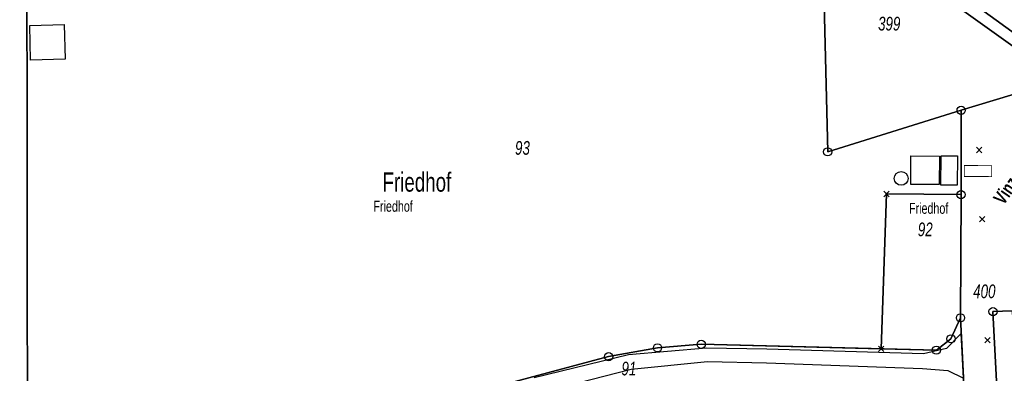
# Model space of a CAD drawing. Header units: metres. Extents: x 339653 to 341672, y 5744753 to 5747397.
# Tile 93 of 256: x 340693 to 340873, y 5745690 to 5745755. Entities that reach past the tile are written whole.
import ezdxf

# ---------------------------------------------------------------- set-up
doc = ezdxf.new("R2010")
doc.units = ezdxf.units.M
doc.header["$LTSCALE"] = 0.03
doc.header["$PDMODE"] = 3
doc.header["$PDSIZE"] = 0.5
for name, color, linetype in [('0-Bild', 7, 'Continuous'), ('P-Markierung', 2, 'Continuous'), ('UMRINGE_FLURSTUECKSABGRENZUNGEN', 7, 'Continuous'), ('UMRINGE_GEMEINSAMER_GEH__UND_RA', 7, 'Continuous')]:
    doc.layers.add(name, color=color, linetype=linetype)
for name, color, linetype, lineweight in [('Flurstücke_Grenzpunkte', 7, 'Continuous', 25), ('Gewässer', 7, 'Continuous', 25), ('Lagebezeichnungen', 7, 'Continuous', 25), ('Netzpunkte', 7, 'Continuous', 25), ('P-Bemaßung', 4, 'Continuous', 25), ('Siedlung', 7, 'Continuous', 25), ('Vegetation', 7, 'Continuous', 25), ('Verkehr', 7, 'Continuous', 25)]:
    doc.layers.add(name, color=color, linetype=linetype, lineweight=lineweight)
doc.styles.add('Flurstücksnummer - K 10 700', font='ariali.ttf', dxfattribs={"width": 0.7})
doc.styles.add('Legende und Ausgabekopf - N 8', font='arial.ttf', dxfattribs={"width": 0.7})
doc.styles.add('Name - Bauwerken u. Einrichtungen - F 10', font='arialbd.ttf', dxfattribs={"width": 0.7})
doc.styles.add('Plätze_ Anlagen_ Bahnhof - N 14', font='arial.ttf', dxfattribs={"width": 0.7})
picture_1 = doc.add_image_def('image1.png', size_in_pixel=(2000, 2000))
picture_2 = doc.add_image_def('image5.png', size_in_pixel=(2000, 2000))
picture_3 = doc.add_image_def('image6.png', size_in_pixel=(482, 272))

# ---------------------------------------------------------------- blocks, each defined once
blk = doc.blocks.new('Grenzpunkt mit Abmarkung (Marke)')
at = {"lineweight": -2}
blk.add_circle((0, 0), 0.499, dxfattribs=at)
blk = doc.blocks.new('S1600.8202')
at = {"lineweight": -2}
blk.add_circle((-0.000001, 0.000001), 0.5, dxfattribs=at)
blk = doc.blocks.new('Grenzpunkt. Abmarkung nach Quellenlage nicht zu spezifizieren')
at = {"lineweight": -2}
blk.add_hatch(color=256, dxfattribs=at).paths.add_polyline_path([(0, 0.165, -1), (0, -0.165, -1)], flags=0)
blk.add_point((0, 0), dxfattribs=at)

msp = doc.modelspace()

# ---------------------------------------------------------------- linework, layer by layer
at = {"layer": 'Flurstücke_Grenzpunkte', "color": 83}
for points in [[(340883.318, 5745745.96), (340840.195, 5745777.19), (340726.265, 5745778.16), (340728.729, 5745802.173), (340729.179, 5745845.672), (340730.176, 5745866.246), (340728.179, 5745888.468), (340728.431, 5745905.529), (340729.982, 5745917.202), (340744.203, 5745951.706), (340745.943, 5745951.974), (341087.719, 5745952.969)], [(340694.294, 5745775.86), (340694.382, 5745668.527)], [(340876.769, 5745585.651), (340870.624, 5745586.659), (340870.383, 5745591.154), (340869.556, 5745606.628), (340868.312, 5745631.143), (340868.008, 5745637.145), (340867.749, 5745642.13), (340867.437, 5745648.143), (340865.351, 5745688.285), (340864.722, 5745700.372), (340864.819, 5745722.868), (340864.837, 5745738.256), (340882.973, 5745743.724)], [(340874.131, 5745701.687), (340870.647, 5745701.523), (340874.489, 5745628.829)], [(340782.499, 5745688.542), (340800.485, 5745693.297), (340809.402, 5745694.914), (340817.394, 5745695.55), (340850.236, 5745694.738), (340860.331, 5745694.489), (340862.979, 5745696.553), (340864.722, 5745700.372), (340865.351, 5745688.285)]]:
    msp.add_lwpolyline(points, dxfattribs=at)
for points in [[(340681.451, 5745673.953), (340685.342, 5745677.222), (340685.288, 5745769.673), (340685.285, 5745775.812), (340685.145, 5745863.082), (340685.011, 5745946.856), (340681.999, 5745950.851), (340696.953, 5745950.884), (340694.013, 5745946.856), (340694.039, 5745931.179), (340694.147, 5745866.099), (340694.265, 5745793.392), (340694.294, 5745775.86), (340694.382, 5745668.527)], [(340726.555, 5745775.995), (340726.062, 5745775.993), (340726.265, 5745778.16), (340840.195, 5745777.19), (340883.318, 5745745.96), (340885.328, 5745744.504), (340884.15, 5745744.114), (340882.973, 5745743.724), (340839.428, 5745774.889)], [(340694.382, 5745668.527), (340694.294, 5745775.86), (340724.051, 5745775.985), (340726.062, 5745775.993), (340726.555, 5745775.995), (340839.428, 5745774.889), (340840.485, 5745730.682), (340864.837, 5745738.256), (340864.819, 5745722.868), (340851.22, 5745722.991), (340850.236, 5745694.738), (340817.394, 5745695.55), (340809.402, 5745694.914), (340800.485, 5745693.297), (340782.499, 5745688.542), (340756.115, 5745680.765), (340737.344, 5745674.544), (340729.488, 5745672.339), (340716.821, 5745669.898)], [(340864.837, 5745738.256), (340840.485, 5745730.682), (340839.428, 5745774.889), (340882.973, 5745743.724)], [(340850.236, 5745694.738), (340851.22, 5745722.991), (340864.819, 5745722.868), (340864.722, 5745700.372), (340862.979, 5745696.553), (340860.331, 5745694.489)], [(340874.489, 5745628.829), (340870.647, 5745701.523), (340874.131, 5745701.687), (340874.28, 5745698.768), (340875.224, 5745680.955), (340875.635, 5745673.231), (340876.605, 5745654.866), (340877.989, 5745629.047), (340877.993, 5745628.977), (340876.241, 5745628.903)]]:
    msp.add_lwpolyline(points, close=True, dxfattribs=at)
at = {"layer": 'Gewässer', "color": 83}
for points in [[(340882.973, 5745743.724), (340839.428, 5745774.889), (340726.555, 5745775.995), (340726.062, 5745775.993), (340724.051, 5745775.985), (340725.93, 5745794.41), (340726.732, 5745802.278), (340727.18, 5745845.735), (340728.172, 5745866.206), (340726.178, 5745888.39), (340726.435, 5745905.681), (340728.034, 5745917.724), (340732.677, 5745928.99), (340741.894, 5745951.353), (340744.822, 5745958.988), (340745.92, 5745961.851), (340776.011, 5746041.478)], [(341125.158, 5745959.034), (340746.456, 5745957.636), (340744.203, 5745951.706), (340729.982, 5745917.202), (340728.431, 5745905.529), (340728.179, 5745888.468), (340730.176, 5745866.246), (340729.179, 5745845.672), (340728.729, 5745802.173), (340726.265, 5745778.16), (340840.195, 5745777.19), (340883.318, 5745745.96)]]:
    msp.add_lwpolyline(points, dxfattribs=at)
at = {"layer": 'Netzpunkte', "color": 83}
for p in [(340868.117, 5745730.999), (340868.666, 5745718.376), (340869.645, 5745696.288)]:
    msp.add_point(p, dxfattribs=at)
at = {"layer": 'P-Markierung', "linetype": 'ByBlock', "const_width": 0.15}
msp.add_lwpolyline([(340865.421, 5745726.176), (340870.421, 5745726.157), (340870.428, 5745728.157), (340865.429, 5745728.176)], close=True, dxfattribs=at)
at = {"layer": 'Siedlung', "color": 83}
msp.add_lwpolyline([(340726.555, 5745775.995), (340839.428, 5745774.889), (340840.485, 5745730.682), (340864.837, 5745738.256), (340864.819, 5745722.868), (340864.722, 5745700.372), (340862.979, 5745696.553), (340860.331, 5745694.489), (340850.236, 5745694.738), (340817.394, 5745695.55), (340809.402, 5745694.914), (340800.485, 5745693.297), (340782.499, 5745688.542), (340756.115, 5745680.765), (340737.344, 5745674.544), (340729.488, 5745672.339), (340716.821, 5745669.898), (340694.382, 5745668.527), (340694.294, 5745775.86), (340724.051, 5745775.985), (340726.062, 5745775.993)], close=True, dxfattribs=at)
at = {"layer": 'UMRINGE_FLURSTUECKSABGRENZUNGEN', "color": 83}
for points in [[(340686.166, 5745950.811, 0), (340681.905, 5745950.812, 0), (340684.903, 5745946.823, 0), (340685.145, 5745863.082, 0), (340685.238, 5745804.991, 0), (340685.25, 5745797.396, 0), (340685.285, 5745775.812, 0), (340685.288, 5745769.673, 0), (340685.302, 5745746.197, 0), (340685.315, 5745723.996, 0), (340685.342, 5745677.222, 0), (340681.451, 5745673.953, 0), (340686.756, 5745671.727, 0), (340694.382, 5745668.527, 0), (340694.294, 5745775.86, 0), (340694.265, 5745793.392, 0), (340694.237, 5745805.006, 0), (340694.043, 5745887.041, 0), (340693.901, 5745946.747, 0), (340696.816, 5745950.81, 0), (340693.523, 5745950.81, 0), (340686.166, 5745950.811, 0)], [(340694.382, 5745668.527, 0), (340716.821, 5745669.898, 0), (340729.488, 5745672.339, 0), (340737.344, 5745674.544, 0), (340756.115, 5745680.765, 0), (340782.499, 5745688.542, 0), (340800.485, 5745693.297, 0), (340809.402, 5745694.914, 0), (340817.394, 5745695.55, 0), (340860.331, 5745694.489, 0), (340862.979, 5745696.553, 0), (340864.722, 5745700.372, 0), (340864.819, 5745722.868, 0), (340864.837, 5745738.256, 0), (340840.485, 5745730.682, 0), (340839.428, 5745774.889, 0), (340726.555, 5745775.995, 0), (340726.062, 5745775.993, 0), (340724.051, 5745775.985, 0), (340725.93, 5745794.41, 0), (340724.675, 5745794.37, 0), (340694.265, 5745793.392, 0), (340694.294, 5745775.86, 0), (340694.382, 5745668.527, 0)], [(340865.351, 5745688.285, 0), (340864.722, 5745700.372, 0), (340862.979, 5745696.553, 0), (340860.331, 5745694.489, 0), (340817.394, 5745695.55, 0), (340809.402, 5745694.914, 0), (340800.485, 5745693.297, 0), (340782.499, 5745688.542, 0)]]:
    msp.add_polyline3d(points, dxfattribs=at)
at = {"layer": 'UMRINGE_GEMEINSAMER_GEH__UND_RA', "color": 83}
msp.add_polyline3d([(340787.506, 5745686.643, 0), (340804.597, 5745691.03, 0), (340818.551, 5745692.395, 0), (340829.299, 5745692.181, 0), (340857.813, 5745691.122, 0), (340862.391, 5745690.763, 0), (340865.295, 5745689.342, 0), (340864.833, 5745697.538, 0), (340862.147, 5745694.766, 0), (340857.994, 5745693.807, 0), (340829.391, 5745694.659, 0), (340818.333, 5745694.856, 0), (340804.115, 5745693.633, 0), (340786.871, 5745689.412, 0)], dxfattribs=at)
at = {"layer": 'Vegetation', "color": 83}
for points in [[(340745.943, 5745951.974), (341087.719, 5745952.969), (341069.999, 5745921.915), (341053.441, 5745930.137), (341033.029, 5745898.082), (340954.086, 5745927.129), (340928.719, 5745939.792), (340904.323, 5745884.335), (340906.225, 5745860.924), (340905.652, 5745843.936), (340890.813, 5745779.701), (340883.318, 5745745.96), (340840.195, 5745777.19), (340726.265, 5745778.16), (340728.729, 5745802.173), (340729.179, 5745845.672), (340730.176, 5745866.246), (340728.179, 5745888.468), (340728.431, 5745905.529), (340729.982, 5745917.202), (340744.203, 5745951.706)], [(340839.428, 5745774.889), (340882.973, 5745743.724), (340864.837, 5745738.256), (340840.485, 5745730.682)]]:
    msp.add_lwpolyline(points, close=True, dxfattribs=at)
at = {"layer": 'Verkehr', "color": 83}
msp.add_lwpolyline([(340681.451, 5745673.953), (340685.342, 5745677.222), (340685.288, 5745769.673), (340685.285, 5745775.812), (340685.145, 5745863.082), (340685.011, 5745946.856), (340681.999, 5745950.851), (340696.953, 5745950.884), (340694.013, 5745946.856), (340694.039, 5745931.179), (340694.147, 5745866.099), (340694.265, 5745793.392), (340694.294, 5745775.86), (340694.382, 5745668.527)], close=True, dxfattribs=at)
for points in [[(340865.351, 5745688.285), (340864.722, 5745700.372), (340864.819, 5745722.868), (340864.837, 5745738.256), (340882.973, 5745743.724)], [(340782.499, 5745688.542), (340800.485, 5745693.297), (340809.402, 5745694.914), (340817.394, 5745695.55), (340850.236, 5745694.738), (340860.331, 5745694.489), (340862.979, 5745696.553), (340864.722, 5745700.372), (340865.351, 5745688.285)]]:
    msp.add_lwpolyline(points, dxfattribs=at)

# ---------------------------------------------------------------- block references
at = {"layer": 'Flurstücke_Grenzpunkte', "color": 83, "xscale": 1.5, "yscale": 1.5, "zscale": 1.5}
for name, p in [('Grenzpunkt mit Abmarkung (Marke)', (340864.837, 5745738.256)), ('Grenzpunkt mit Abmarkung (Marke)', (340840.485, 5745730.682)), ('Grenzpunkt. Abmarkung nach Quellenlage nicht zu spezifizieren', (340851.22, 5745722.991)), ('Grenzpunkt mit Abmarkung (Marke)', (340864.819, 5745722.868)), ('Grenzpunkt mit Abmarkung (Marke)', (340864.722, 5745700.372)), ('Grenzpunkt mit Abmarkung (Marke)', (340870.647, 5745701.523)), ('Grenzpunkt mit Abmarkung (Marke)', (340862.979, 5745696.553)), ('Grenzpunkt mit Abmarkung (Marke)', (340809.402, 5745694.914)), ('Grenzpunkt mit Abmarkung (Marke)', (340817.394, 5745695.55)), ('Grenzpunkt. Abmarkung nach Quellenlage nicht zu spezifizieren', (340850.236, 5745694.738)), ('Grenzpunkt mit Abmarkung (Marke)', (340860.331, 5745694.489)), ('Grenzpunkt mit Abmarkung (Marke)', (340800.485, 5745693.297))]:
    msp.add_blockref(name, p, dxfattribs=at)
at = {"layer": 'Netzpunkte', "color": 83, "xscale": 2.5, "yscale": 2.5, "zscale": 2.5}
msp.add_blockref('S1600.8202', (340853.894, 5745725.812), dxfattribs=at)

# ---------------------------------------------------------------- texts
at = {"layer": 'Flurstücke_Grenzpunkte', "color": 83, "char_height": 2.5, "attachment_point": 8, "line_spacing_factor": 0.69, "style": 'Flurstücksnummer - K 10 700'}
for s, insert in [('399', (340851.714, 5745752.782)), ('93', (340784.758, 5745730.11)), ('92', (340858.292, 5745715.235)), ('400', (340869.073, 5745703.932)), ('91', (340804.194, 5745689.841))]:
    msp.add_mtext(s, dxfattribs=dict(at, insert=insert))
at = {"layer": 'Lagebezeichnungen', "color": 83, "insert": (340876.969, 5745727.069), "char_height": 2.5, "attachment_point": 8, "rotation": 55.34298, "line_spacing_factor": 0.69, "style": 'Name - Bauwerken u. Einrichtungen - F 10'}
msp.add_mtext('Vinzenstraße', dxfattribs=at)
at = {"layer": 'Siedlung', "color": 83, "attachment_point": 8, "line_spacing_factor": 0.69}
for insert, char_height, style in [((340765.485, 5745723.354), 3.5, 'Plätze_ Anlagen_ Bahnhof - N 14'), ((340761.149, 5745719.713), 2, 'Legende und Ausgabekopf - N 8'), ((340858.913, 5745719.337), 2, 'Legende und Ausgabekopf - N 8')]:
    msp.add_mtext('Friedhof', dxfattribs=dict(at, insert=insert, char_height=char_height, style=style))

# ---------------------------------------------------------------- pictures from other files: only their frames are drawn
at = {"layer": '0-Bild'}
image = msp.add_image(picture_1, insert=(340694.975, 5745747.431), size_in_units=(6.309, 6.309), rotation=1.51397, dxfattribs=at)
image.dxf.flags = 7
at = {"layer": 'P-Bemaßung'}
image = msp.add_image(picture_2, insert=(340860.858, 5745724.702), size_in_units=(5.207, 5.207), rotation=89.83854, dxfattribs=at)
image.dxf.flags = 7
image = msp.add_image(picture_3, insert=(340864.146, 5745724.591), size_in_units=(5.334, 3.01), rotation=89.52889, dxfattribs=at)
image.dxf.flags = 7

doc.saveas('drawing.dxf')
